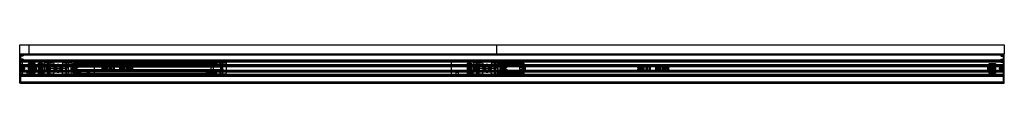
# Model space of a CAD drawing. Header units: millimetres. Extents: x 0 to 2050, y -31 to 49.
import ezdxf

# ---------------------------------------------------------------- set-up
doc = ezdxf.new("R2010")
doc.units = ezdxf.units.MM
doc.header["$LTSCALE"] = 10
doc.linetypes.add('ALLCAD_Strich', pattern=[0.2, 0.15, -0.05])
doc.layers.add('BESCH_KONT_sich_schn_grun_2d', color=10, linetype='Continuous')

msp = doc.modelspace()

# ---------------------------------------------------------------- linework, layer by layer
at = {"layer": 'BESCH_KONT_sich_schn_grun_2d', "linetype": 'ALLCAD_Strich'}
for p, q in [((0, 30), (0, 49)), ((0, 49), (2050, 49)), ((20, 30), (20, 49)), ((993, 49), (993, 30)), ((2050, 49), (2050, 30)), ((0, -31), (0, 30)), ((0, 30), (2050, 30)), ((2, 30), (2, -31)), ((2, -15.5), (2, 30)), ((7, 27.5), (2, 27.5)), ((2, 27.5), (2, 27.5)), ((2, 27.5), (2, 27.5)), ((2, 27.5), (2, 27.5)), ((2, 27.5), (2, 27.5)), ((2, 27.5), (2, 27.5)), ((2, 27.5), (2, 27.5)), ((2, 27.5), (2, 27.5)), ((2, 27.5), (2, 27.5)), ((2, 27.5), (2, 27.5)), ((2048, 27.5), (2, 27.5)), ((2, 27.5), (2, 27.5)), ((2, 27.5), (2, 27.5)), ((2, 27.5), (2, 27.5)), ((2, 27.5), (2, 27.5)), ((2, 27.5), (2, 27.5)), ((2, 27.5), (2, 27.5)), ((2, 27.5), (2, 27.5)), ((2, 27.5), (2, 27.5)), ((2, 27.5), (2, 27.5)), ((2, 27.5), (2, 27.5)), ((2, 27.5), (2, 27.5)), ((2, 27.5), (2, 27.5)), ((2, 27.5), (2, 27.5)), ((2, 27.5), (2, 27.5)), ((2, 27.5), (2, 27.5)), ((2, 27.5), (2, 27.5)), ((2, 27.5), (2, 27.5)), ((2, 27.5), (2, 27.5)), ((2, 27.5), (2, 27.5)), ((2, 27.5), (2, 27.5)), ((2, 27.5), (2, 27.5)), ((2, 27.5), (2, 27.5)), ((2, 27.5), (2, 27.5)), ((7, 25.5), (2, 25.5)), ((7, 27.5), (7, 25.5)), ((7, 25.5), (7, 25.5)), ((7, 25.5), (7, 25.5)), ((7, 25.5), (7, 25.5)), ((7, 25.5), (7, 25.5)), ((7, 25.5), (7, 25.5)), ((7, 25.5), (7, 25.5)), ((7, 25.5), (7, 25.5)), ((7, 25.5), (7, 25.5)), ((7, 25.5), (7, 25.5)), ((7, 25.5), (7, 25.5)), ((7, 25.5), (7, 25.5)), ((7, 25.5), (7, 25.5)), ((7, 25.5), (7, 25.5)), ((7, 25.5), (7, 25.5)), ((7, 25.5), (7, 25.5)), ((7, 25.5), (7, 25.5)), ((7, 25.5), (7, 25.5)), ((7, 25.5), (7, 25.5)), ((7, 25.5), (7, 25.5)), ((7, 25.5), (7, 25.5)), ((7, 25.5), (7, 25.5)), ((7, 25.5), (7, 25.5)), ((7, 25.5), (7, 25.5)), ((2043, 27.5), (2048, 27.5)), ((2043, 27.5), (2043, 25.5)), ((2043, 25.5), (2043, 25.5)), ((2043, 25.5), (2043, 25.5)), ((2043, 25.5), (2043, 25.5)), ((2043, 25.5), (2043, 25.5)), ((2043, 25.5), (2043, 25.5)), ((2043, 25.5), (2043, 25.5)), ((2043, 25.5), (2043, 25.5)), ((2043, 25.5), (2043, 25.5)), ((2043, 25.5), (2043, 25.5)), ((2043, 25.5), (2043, 25.5)), ((2043, 25.5), (2043, 25.5)), ((2043, 25.5), (2043, 25.5)), ((2043, 25.5), (2043, 25.5)), ((2043, 25.5), (2043, 25.5)), ((2043, 25.5), (2043, 25.5)), ((2043, 25.5), (2043, 25.5)), ((2043, 25.5), (2043, 25.5)), ((2043, 25.5), (2043, 25.5)), ((2043, 25.5), (2043, 25.5)), ((2043, 25.5), (2043, 25.5)), ((2043, 25.5), (2043, 25.5)), ((2043, 25.5), (2043, 25.5)), ((2043, 25.5), (2043, 25.5)), ((2043, 25.5), (2048, 25.5)), ((2048, 30), (2048, -31)), ((2048, -15.5), (2048, 30)), ((2050, -31), (2050, 30)), ((0, 5), (1053, 5)), ((7, 19), (2, 19)), ((7, 17), (2, 17)), ((2048, 17), (2, 17)), ((7, 14.5), (2, 14.5)), ((2048, 14.5), (2, 14.5)), ((2048, 12.9), (2, 12.9)), ((7, 12.5), (2, 12.5)), ((2048, 7.5), (2, 7.5)), ((2, 6), (172, 6)), ((2048, 5.5), (2, 5.5)), ((2, 4.5), (2048, 4.5)), ((2, 4), (2048, 4)), ((30.9, 5.7), (3, 5.7)), ((5, 13.5), (155, 13.5)), ((5, 13.5), (5, -13.5)), ((5, 5), (155, 5)), ((7, 19), (7, 17)), ((7, 14.5), (7, 12.5)), ((18, 5.5), (18, 10)), ((18, 10), (18.4, 10)), ((18.4, 10), (20.6, 8)), ((20.6, 8), (18.4, 10)), ((32, 10), (18.4, 10)), ((29.5, 8), (20.6, 8)), ((20.6, 8), (20.6, 5.5)), ((20.6, 8), (29.5, 8)), ((22.3, 5.5), (22.3, 10)), ((23.3, 5.5), (23.3, 10)), ((24.8, 5.5), (24.8, 10)), ((25.3, 5.5), (25.3, 10)), ((29.5, 4.3), (26, 4.3)), ((26, 4.3), (26, -4.2)), ((27.5, -4.2), (27.5, 4.3)), ((29, 5.5), (29, 10)), ((29.5, 8), (29.5, 10)), ((29.5, 8), (29.5, 3)), ((29.5, 3), (32, 3)), ((29.5, 3), (29.5, -3)), ((29.5, 1.8), (32, 1.8)), ((31, 3), (31, -3)), ((32, 3), (31, 3)), ((32, 4.8), (31.9, 4.8)), ((34, 6.3), (32, 10)), ((32, 4.8), (32, 5.9)), ((32, 5.9), (34, 5.9)), ((34, 5.7), (32, 5.7)), ((34, 5.4), (32, 5.4)), ((32, 4.8), (34, 4.8)), ((32, -4.8), (32, 4.8)), ((32, 2.9), (34, 2.9)), ((34, 2.2), (32, 2.2)), ((32, 0), (32, 0)), ((32, 0), (32, 0)), ((32, 0), (32, 0)), ((32, 0), (32, 0)), ((32, 0), (32, 0)), ((32, 0), (32, 0)), ((32, 0), (32, 0)), ((32, 0), (32, 0)), ((32, 0), (32, 0)), ((32, 0), (32, 0)), ((34, 5.9), (34, 6.3)), ((34, 5.7), (34, 4.8)), ((34, 4.8), (34, -4.8)), ((39.5, 10.5), (47.3, 10.5)), ((39.5, 10.5), (39.5, 10.5)), ((39.5, -10.5), (39.5, 10.5)), ((39.5, 10.5), (39.5, 10.5)), ((39.5, -10.5), (39.5, 10.5)), ((40.2, -10.5), (40.2, 10.5)), ((40.8, -10.5), (40.8, 10.5)), ((42.4, -10.5), (42.4, 10.5)), ((44.4, -10.5), (44.4, 10.5)), ((46, 10.5), (46, 10.5)), ((46, 10.5), (46, 10.5)), ((46, 10.5), (46, 10.5)), ((46, 10.5), (46, 10.5)), ((46, 10.5), (46, 10.5)), ((46, 10.5), (46, 10.5)), ((46, 10.5), (46, 10.5)), ((46, 10.5), (46, 10.5)), ((46, 10.5), (46, 10.5)), ((46, -10.5), (46, 10.5)), ((46, 10.5), (46, 10.5)), ((46, 10.5), (46, 10.5)), ((46, 10.5), (46, 10.5)), ((46, 10.5), (46, 10.5)), ((46, 10.5), (46, 10.5)), ((46, 10.5), (46, 10.5)), ((46, 10.5), (46, 10.5)), ((46, 10.5), (46, 10.5)), ((46, 10.5), (46, 10.5)), ((46, 10.5), (46, 10.5)), ((46, 10.5), (46, 10.5)), ((46, 10.5), (46, 10.5)), ((46, 10.5), (46, 10.5)), ((46, 10.5), (46, 10.5)), ((46, 10.5), (46, 10.5)), ((46, 10.5), (46, 10.5)), ((46, 10.5), (46, 10.5)), ((46, 10.5), (46, 10.5)), ((46, 10.5), (46, 10.5)), ((46, 10.5), (46, 10.5)), ((46, 10.5), (46, 10.5)), ((46, 10.5), (46, 10.5)), ((46, 10.5), (46, 10.5)), ((46, 10.5), (46, 10.5)), ((46, 10.5), (46, 10.5)), ((46, 10.5), (46, 10.5)), ((46, 10.5), (46, 10.5)), ((46, 10.5), (46, 10.5)), ((46, 10.5), (46, 10.5)), ((47, 3.7), (47.3, 3.7)), ((47.3, 10.5), (47.3, 4.5)), ((47.3, 4.5), (47.3, -4.5)), ((47.3, -3.8), (47.3, 3.7)), ((49.2, -4.5), (49.2, 4.5)), ((51.4, 11.7), (49.8, 5.7)), ((72.2, 5.7), (49.8, 5.7)), ((51.4, 11.7), (61, 11.7)), ((52.6, -4.5), (52.6, 4.5)), ((55.6, -4.5), (55.6, 4.5)), ((56, 12), (66, 12)), ((56, 12), (56, 11.7)), ((56.1, -4.5), (56.1, 4.5)), ((57, 5.5), (57, 4.5)), ((58.3, -4.5), (58.3, 4.5)), ((58.5, 5.7), (58.5, 11.7)), ((58.5, 5.5), (58.5, 4.5)), ((58.5, -4.5), (58.5, 4.5)), ((62.5, 0), (58.5, 0)), ((59, 12), (59, -12)), ((61, 11.7), (70.6, 11.7)), ((62.5, -13.5), (62.5, 0)), ((62.5, 0), (97.5, 0)), ((63, 12), (63, -12)), ((63.5, 5.7), (63.5, 11.7)), ((63.5, 5.5), (63.5, 4.5)), ((63.5, -4.5), (63.5, 4.5)), ((64, -4.5), (64, 4.5)), ((65, 5.5), (65, 4.5)), ((66, 12), (66, 11.7)), ((70.6, 11.7), (72.2, 5.7)), ((76.5, 6.1), (73, 0)), ((73, 0), (76.5, -6.1)), ((83.5, 6.1), (76.5, 6.1)), ((83.5, 6.1), (83.5, 6.1)), ((83.5, 6.1), (83.5, 6.1)), ((83.5, 6.1), (83.5, 6.1)), ((83.5, 6.1), (83.5, 6.1)), ((83.5, 6.1), (83.5, 6.1)), ((83.5, 6.1), (83.5, 6.1)), ((83.5, 6.1), (83.5, 6.1)), ((83.5, 6.1), (83.5, 6.1)), ((83.5, 6.1), (83.5, 6.1)), ((83.5, 6.1), (83.5, 6.1)), ((83.5, 6.1), (83.5, 6.1)), ((83.5, 6.1), (83.5, 6.1)), ((83.5, 6.1), (83.5, 6.1)), ((83.5, 6.1), (83.5, 6.1)), ((83.5, 6.1), (83.5, 6.1)), ((83.5, 6.1), (83.5, 6.1)), ((83.5, 6.1), (83.5, 6.1)), ((83.5, 6.1), (83.5, 6.1)), ((83.5, 6.1), (83.5, 6.1)), ((83.5, 6.1), (83.5, 6.1)), ((83.5, 6.1), (83.5, 6.1)), ((83.5, 6.1), (83.5, 6.1)), ((83.5, 6.1), (83.5, 6.1)), ((83.5, 6.1), (83.5, 6.1)), ((83.5, 6.1), (83.5, 6.1)), ((83.5, 6.1), (83.5, 6.1)), ((83.5, 6.1), (83.5, 6.1)), ((83.5, 6.1), (83.5, 6.1)), ((83.5, 6.1), (83.5, 6.1)), ((83.5, 6.1), (83.5, 6.1)), ((83.5, 6.1), (83.5, 6.1)), ((87, 0), (83.5, 6.1)), ((83.5, -6.1), (87, 0)), ((89.4, 11.7), (87.8, 5.7)), ((110.2, 5.7), (87.8, 5.7)), ((89.4, 11.7), (99, 11.7)), ((94, 12), (104, 12)), ((94, 12), (94, 11.7)), ((95, 4.5), (95, 5.5)), ((95.8, -4.5), (95.8, 4.5)), ((96.5, 5.7), (96.5, 11.7)), ((96.5, 4.5), (96.5, 5.5)), ((96.5, -4.5), (96.5, 4.5)), ((97, 12), (97, -12)), ((97.5, -13.5), (97.5, 0)), ((101.5, 0), (97.5, 0)), ((99, 11.7), (108.6, 11.7)), ((101, 12), (101, -12)), ((101.5, 5.7), (101.5, 11.7)), ((101.5, 4.5), (101.5, 5.5)), ((101.5, -4.5), (101.5, 4.5)), ((101.6, -4.5), (101.6, 4.5)), ((103, 4.5), (103, 5.5)), ((104, 12), (104, 11.7)), ((107.5, -4.5), (107.5, 4.5)), ((108.6, 11.7), (110.2, 5.7)), ((110.5, 2), (120, 2)), ((110.9, 2), (110.9, 4.5)), ((112, 10.5), (116.6, 10.5)), ((112, 10.5), (112, 4.5)), ((112, 7.6), (409, 7.6)), ((112, 5.4), (410.1, 5.4)), ((112, 4.5), (112, -4.5)), ((112, 3.3), (420.5, 3.3)), ((114, -10.5), (114, 10.5)), ((114, 10.5), (114, 4.5)), ((116.6, 10.5), (117.6, 10.5)), ((116.6, 10.5), (116.6, 4.5)), ((117.5, 2), (117.5, 4.5)), ((117.6, 10.5), (121.8, 10.5)), ((117.6, 4.5), (117.6, 10.5)), ((118, -10.5), (118, 10.5)), ((118, 10.5), (118, 4.5)), ((118.5, 11.5), (121.5, 11.5)), ((118.5, 11.5), (118.5, 4.5)), ((120, 4.5), (120, 2)), ((121.5, 2), (120, 2)), ((121.5, 11.5), (121.5, 4.5)), ((121.5, 4.5), (121.5, 2)), ((121.8, 10.5), (121.8, 4.5)), ((121.8, 10.5), (126.9, 10.5)), ((122.5, 4.5), (122.5, 10.5)), ((126.9, 10.5), (389.1, 10.5)), ((126.9, 10.5), (126.9, 4.5)), ((155, 13.5), (155, -13.5)), ((170, 4), (170, 2.1)), ((170.6, 1.6), (173.1, 2.2)), ((234, 6), (172, 6)), ((173.5, 1.9), (173.5, -1.9)), ((174, -2), (174, 2)), ((180, -4.5), (180, 4.5)), ((181, -4.5), (181, 4.5)), ((182.2, -4.5), (182.2, 4.5)), ((183.2, -4.5), (183.2, 4.5)), ((183.8, -4.5), (183.8, 4.5)), ((183.8, -4.5), (183.8, 4.5)), ((184.4, -4.5), (184.4, 4.5)), ((188, -4.5), (188, 4.5)), ((188, 0), (188, 4.5)), ((188, 4.5), (188, -4.5)), ((188, 0), (188, 0)), ((188, 0), (188, 0)), ((188, 0), (188, 0)), ((188, 0), (188, 0)), ((188, 0), (188, 0)), ((188, 0), (188, 0)), ((188, 0), (188, 0)), ((188, 0), (188, 0)), ((188, 0), (188, 0)), ((188, 0), (188, 0)), ((188, 0), (188, 0)), ((188, 0), (188, 0)), ((188, 0), (188, 0)), ((188, 0), (188, 0)), ((188, 0), (188, 0)), ((188, 0), (188, 0)), ((188, 0), (188, 0)), ((188, 0), (188, 0)), ((189, -4.5), (189, 4.5)), ((191.6, -4.5), (191.6, 4.5)), ((192.3, -4.5), (192.3, 4.5)), ((195.7, -4.5), (195.7, 4.5)), ((196.6, 4.5), (196.6, -4.5)), ((196.8, -4.5), (196.8, 4.5)), ((196.8, -4.5), (196.8, 4.5)), ((197.3, -4.5), (197.3, 4.5)), ((208.7, -4.5), (208.7, 4.5)), ((209.2, -4.5), (209.2, 4.5)), ((209.2, -4.5), (209.2, 4.5)), ((209.4, -4.5), (209.4, 4.5)), ((210.3, 4.5), (210.3, -4.5)), ((213.7, -4.5), (213.7, 4.5)), ((214.4, -4.5), (214.4, 4.5)), ((217, -4.5), (217, 4.5)), ((218, -4.5), (218, 4.5)), ((218, -4.5), (218, 4.5)), ((218, -4.5), (218, 4.5)), ((221.6, -4.5), (221.6, 4.5)), ((222.2, 4.5), (222.2, -4.5)), ((222.2, -4.5), (222.2, 4.5)), ((222.8, -4.5), (222.8, 4.5)), ((223.8, -4.5), (223.8, 4.5)), ((225, -4.5), (225, 4.5)), ((226, -4.5), (226, 4.5)), ((232, -2), (232, 2)), ((232.5, -1.9), (232.5, 1.9)), ((232.9, 2.2), (235.4, 1.6)), ((234, 6), (1288, 6)), ((236, 2.1), (236, 4)), ((389.1, 10.5), (403, 10.5)), ((389.1, 4.5), (389.1, 10.5)), ((398, 4.5), (398, -4.5)), ((403, 10.5), (406.5, 10.5)), ((403, 10.5), (403, -10.5)), ((406.5, 10.5), (409, 10.5)), ((406.5, 4), (406.5, 10.5)), ((410.4, 11.7), (408.8, 5.7)), ((431.2, 5.7), (408.8, 5.7)), ((409, 10.5), (409, 7.6)), ((410.4, 11.7), (420, 11.7)), ((415, 12), (425, 12)), ((415, 12), (415, 11.7)), ((416, 4), (416, 5.5)), ((417.5, 5.7), (417.5, 11.7)), ((417.5, 4), (417.5, 5.5)), ((418, 12), (418, -12)), ((418, 4), (418, -4)), ((420, 11.7), (429.6, 11.7)), ((420.5, -4), (420.5, 4)), ((422, 12), (422, -12)), ((422, 4), (422, -4)), ((422.5, 5.7), (422.5, 11.7)), ((422.5, 4), (422.5, 5.5)), ((424, 4), (424, 5.5)), ((425, 12), (425, 11.7)), ((429.6, 11.7), (431.2, 5.7)), ((429.6, 4), (429.6, -4)), ((898, 13.5), (1048, 13.5)), ((898, 13.5), (898, -13.5)), ((898, 5), (1048, 5)), ((932.5, 10.5), (940.3, 10.5)), ((932.5, 10.5), (932.5, 10.5)), ((932.5, -10.5), (932.5, 10.5)), ((932.5, 10.5), (932.5, 10.5)), ((932.5, -10.5), (932.5, 10.5)), ((933.2, -10.5), (933.2, 10.5)), ((933.8, -10.5), (933.8, 10.5)), ((935.4, -10.5), (935.4, 10.5)), ((937.4, -10.5), (937.4, 10.5)), ((939, -10.5), (939, 10.5)), ((940, 3.7), (940.3, 3.7)), ((940.3, 10.5), (940.3, 4.5)), ((940.3, 4.5), (940.3, -4.5)), ((940.3, -3.8), (940.3, 3.7)), ((942.2, -4.5), (942.2, 4.5)), ((944.4, 11.7), (942.8, 5.7)), ((965.2, 5.7), (942.8, 5.7)), ((944.4, 11.7), (954, 11.7)), ((945.6, -4.5), (945.6, 4.5)), ((948.6, -4.5), (948.6, 4.5)), ((949, 12), (959, 12)), ((949, 12), (949, 11.7)), ((949.1, -4.5), (949.1, 4.5)), ((950, 5.5), (950, 4.5)), ((951.3, -4.5), (951.3, 4.5)), ((951.5, 5.7), (951.5, 11.7)), ((951.5, 5.5), (951.5, 4.5)), ((951.5, -4.5), (951.5, 4.5)), ((955.5, 0), (951.5, 0)), ((952, 12), (952, -12)), ((954, 11.7), (963.6, 11.7)), ((955.5, -13.5), (955.5, 0)), ((955.5, 0), (990.5, 0)), ((956, 12), (956, -12)), ((956.5, 5.7), (956.5, 11.7)), ((956.5, 5.5), (956.5, 4.5)), ((956.5, -4.5), (956.5, 4.5)), ((957, -4.5), (957, 4.5)), ((958, 5.5), (958, 4.5)), ((959, 12), (959, 11.7)), ((963.6, 11.7), (965.2, 5.7)), ((969.5, 6.1), (966, 0)), ((976.5, 6.1), (969.5, 6.1)), ((976.5, 6.1), (976.5, 6.1)), ((976.5, 6.1), (976.5, 6.1)), ((976.5, 6.1), (976.5, 6.1)), ((976.5, 6.1), (976.5, 6.1)), ((976.5, 6.1), (976.5, 6.1)), ((976.5, 6.1), (976.5, 6.1)), ((976.5, 6.1), (976.5, 6.1)), ((976.5, 6.1), (976.5, 6.1)), ((976.5, 6.1), (976.5, 6.1)), ((976.5, 6.1), (976.5, 6.1)), ((976.5, 6.1), (976.5, 6.1)), ((976.5, 6.1), (976.5, 6.1)), ((976.5, 6.1), (976.5, 6.1)), ((976.5, 6.1), (976.5, 6.1)), ((976.5, 6.1), (976.5, 6.1)), ((976.5, 6.1), (976.5, 6.1)), ((976.5, 6.1), (976.5, 6.1)), ((976.5, 6.1), (976.5, 6.1)), ((976.5, 6.1), (976.5, 6.1)), ((976.5, 6.1), (976.5, 6.1)), ((976.5, 6.1), (976.5, 6.1)), ((976.5, 6.1), (976.5, 6.1)), ((976.5, 6.1), (976.5, 6.1)), ((976.5, 6.1), (976.5, 6.1)), ((976.5, 6.1), (976.5, 6.1)), ((976.5, 6.1), (976.5, 6.1)), ((976.5, 6.1), (976.5, 6.1)), ((976.5, 6.1), (976.5, 6.1)), ((976.5, 6.1), (976.5, 6.1)), ((976.5, 6.1), (976.5, 6.1)), ((976.5, 6.1), (976.5, 6.1)), ((980, 0), (976.5, 6.1)), ((982.4, 11.7), (980.8, 5.7)), ((1003.2, 5.7), (980.8, 5.7)), ((982.4, 11.7), (992, 11.7)), ((987, 12), (997, 12)), ((987, 12), (987, 11.7)), ((988, 4.5), (988, 5.5)), ((988.8, -4.5), (988.8, 4.5)), ((989.5, 5.7), (989.5, 11.7)), ((989.5, 4.5), (989.5, 5.5)), ((989.5, -4.5), (989.5, 4.5)), ((990, 12), (990, -12)), ((990.5, -13.5), (990.5, 0)), ((994.5, 0), (990.5, 0)), ((992, 11.7), (1001.6, 11.7)), ((994, 12), (994, -12)), ((994.5, 5.7), (994.5, 11.7)), ((994.5, 4.5), (994.5, 5.5)), ((994.5, -4.5), (994.5, 4.5)), ((994.6, -4.5), (994.6, 4.5)), ((1011.5, 11.5), (996, 11.5)), ((996, 9.5), (996, 11.5)), ((1050, 9.5), (996, 9.5)), ((996, 5.5), (996, 9.5)), ((996, 4.5), (996, 5.5)), ((996, -4.5), (996, 4.5)), ((997, 12), (997, 11.7)), ((1000.5, -4.5), (1000.5, 4.5)), ((1001.6, 11.7), (1003.2, 5.7)), ((1003.5, 2), (1013, 2)), ((1003.9, 2), (1003.9, 4.5)), ((1007, 4.5), (1007, 2)), ((1010.5, 2), (1010.5, 4.5)), ((1011, 4.5), (1011, 2)), ((1011.5, 11.5), (1014.5, 11.5)), ((1011.5, 11.5), (1011.5, 4.5)), ((1013, 4.5), (1013, 2)), ((1014.5, 2), (1013, 2)), ((1050, 11.5), (1014.5, 11.5)), ((1014.5, 11.5), (1014.5, 4.5)), ((1014.5, 4.5), (1014.5, 2)), ((1048, 13.5), (1048, -13.5)), ((1050, 9.5), (1050, 11.5)), ((1050, -9.5), (1050, 9.5)), ((1053, -5), (1053, 5)), ((1286, 4), (1286, 2.1)), ((1286.6, 1.6), (1289.1, 2.2)), ((1350, 6), (1288, 6)), ((1289.5, 1.9), (1289.5, -1.9)), ((1290, -2), (1290, 2)), ((1296, -4.5), (1296, 4.5)), ((1297, -4.5), (1297, 4.5)), ((1298.2, -4.5), (1298.2, 4.5)), ((1299.2, -4.5), (1299.2, 4.5)), ((1299.8, -4.5), (1299.8, 4.5)), ((1299.8, -4.5), (1299.8, 4.5)), ((1300.4, -4.5), (1300.4, 4.5)), ((1304, -4.5), (1304, 4.5)), ((1304, 0), (1304, 4.5)), ((1304, 4.5), (1304, -4.5)), ((1304, 0), (1304, 0)), ((1304, 0), (1304, 0)), ((1304, 0), (1304, 0)), ((1304, 0), (1304, 0)), ((1304, 0), (1304, 0)), ((1304, 0), (1304, 0)), ((1304, 0), (1304, 0)), ((1304, 0), (1304, 0)), ((1304, 0), (1304, 0)), ((1304, 0), (1304, 0)), ((1304, 0), (1304, 0)), ((1304, 0), (1304, 0)), ((1304, 0), (1304, 0)), ((1304, 0), (1304, 0)), ((1304, 0), (1304, 0)), ((1304, 0), (1304, 0)), ((1304, 0), (1304, 0)), ((1304, 0), (1304, 0)), ((1305, -4.5), (1305, 4.5)), ((1307.6, -4.5), (1307.6, 4.5)), ((1308.3, -4.5), (1308.3, 4.5)), ((1311.7, -4.5), (1311.7, 4.5)), ((1312.6, 4.5), (1312.6, -4.5)), ((1312.8, -4.5), (1312.8, 4.5)), ((1312.8, -4.5), (1312.8, 4.5)), ((1313.3, -4.5), (1313.3, 4.5)), ((1324.7, -4.5), (1324.7, 4.5)), ((1325.2, -4.5), (1325.2, 4.5)), ((1325.2, -4.5), (1325.2, 4.5)), ((1325.4, -4.5), (1325.4, 4.5)), ((1326.3, 4.5), (1326.3, -4.5)), ((1329.7, -4.5), (1329.7, 4.5)), ((1330.4, -4.5), (1330.4, 4.5)), ((1333, -4.5), (1333, 4.5)), ((1334, -4.5), (1334, 4.5)), ((1334, -4.5), (1334, 4.5)), ((1334, -4.5), (1334, 4.5)), ((1337.6, -4.5), (1337.6, 4.5)), ((1338.2, 4.5), (1338.2, -4.5)), ((1338.2, -4.5), (1338.2, 4.5)), ((1338.8, -4.5), (1338.8, 4.5)), ((1339.8, -4.5), (1339.8, 4.5)), ((1341, -4.5), (1341, 4.5)), ((1342, -4.5), (1342, 4.5)), ((1348, -2), (1348, 2)), ((1348.5, -1.9), (1348.5, 1.9)), ((1348.9, 2.2), (1351.4, 1.6)), ((1350, 6), (2048, 6)), ((1352, 2.1), (1352, 4)), ((2016, 6.3), (2018, 10)), ((2016, 5.9), (2016, 6.3)), ((2016, 5.9), (2018, 5.9)), ((2016, 4.8), (2016, 5.7)), ((2018, 5.7), (2016, 5.7)), ((2018, 5.4), (2016, 5.4)), ((2016, 4.8), (2018, 4.8)), ((2016, -4.8), (2016, 4.8)), ((2016, 2.9), (2018, 2.9)), ((2018, 2.2), (2016, 2.2)), ((2018, 10), (2031.6, 10)), ((2018, 5.9), (2018, 4.8)), ((2018, 4.8), (2018, -4.8)), ((2018.1, 4.8), (2018, 4.8)), ((2020.5, 3), (2018, 3)), ((2018, 3), (2019, 3)), ((2020.5, 1.8), (2018, 1.8)), ((2018, 0), (2018, 0)), ((2018, 0), (2018, 0)), ((2018, 0), (2018, 0)), ((2018, 0), (2018, 0)), ((2018, 0), (2018, 0)), ((2018, 0), (2018, 0)), ((2018, 0), (2018, 0)), ((2018, 0), (2018, 0)), ((2018, 0), (2018, 0)), ((2018, 0), (2018, 0)), ((2018, 0), (2018, 0)), ((2018, 0), (2018, 0)), ((2018, 0), (2018, 0)), ((2018, 0), (2018, 0)), ((2018, 0), (2018, 0)), ((2018, 0), (2018, 0)), ((2018, 0), (2018, 0)), ((2018, 0), (2018, 0)), ((2018, 0), (2018, 0)), ((2018, 0), (2018, 0)), ((2018, 0), (2018, 0)), ((2018, 0), (2018, 0)), ((2019, -3), (2019, 3)), ((2047, 5.7), (2019.1, 5.7)), ((2020.5, 10), (2020.5, 8)), ((2020.5, 3), (2020.5, 8)), ((2020.5, 8), (2029.4, 8)), ((2029.4, 8), (2020.5, 8)), ((2024, 4.3), (2020.5, 4.3)), ((2020.5, -3), (2020.5, 3)), ((2021, 10), (2021, 5.5)), ((2022.5, 4.3), (2022.5, -4.2)), ((2024, -4.2), (2024, 4.3)), ((2024.7, 10), (2024.7, 5.5)), ((2025.2, 10), (2025.2, 5.5)), ((2026.7, 10), (2026.7, 5.5)), ((2027.7, 10), (2027.7, 5.5)), ((2029.4, 8), (2031.6, 10)), ((2031.6, 10), (2029.4, 8)), ((2029.4, 5.5), (2029.4, 8)), ((2031.6, 10), (2032, 10)), ((2032, 10), (2032, 5.5)), ((2043, 19), (2048, 19)), ((2043, 19), (2043, 17)), ((2043, 17), (2048, 17)), ((2043, 14.5), (2048, 14.5)), ((2043, 14.5), (2043, 12.5)), ((2043, 12.5), (2048, 12.5)), ((0, -5), (1053, -5)), ((2, -4), (2048, -4)), ((2048, -4.5), (2, -4.5)), ((2, -5.5), (2048, -5.5)), ((2, -6), (172, -6)), ((2, -7.5), (2048, -7.5)), ((7, -12.5), (2, -12.5)), ((2048, -12.9), (2, -12.9)), ((7, -14.5), (2, -14.5)), ((2048, -14.5), (2, -14.5)), ((2, -15.5), (2048, -15.5)), ((2, -31), (2, -15.5)), ((2048, -15.5), (2, -15.5)), ((2, -16.5), (2048, -16.5)), ((2048, -16.5), (2, -16.5)), ((2048, -17), (2, -17)), ((3, -5.8), (30.9, -5.8)), ((5, -5), (155, -5)), ((5, -13.5), (155, -13.5)), ((7, -12.5), (7, -14.5)), ((15, -7.7), (20, -7.7)), ((15, -7.7), (15, -13.5)), ((18, -10), (18, -5.5)), ((18.4, -10), (18, -10)), ((20.6, -8), (18.4, -10)), ((18.4, -10), (20.6, -8)), ((32, -10), (18.4, -10)), ((20, -7.7), (20, -13.5)), ((20.6, -5.5), (20.6, -8)), ((29.5, -8), (20.6, -8)), ((20.6, -8), (29.5, -8)), ((22.3, -10), (22.3, -5.5)), ((23.3, -10), (23.3, -5.5)), ((24.8, -10), (24.8, -5.5)), ((25.3, -10), (25.3, -5.5)), ((26, -4.2), (29.5, -4.2)), ((29, -10), (29, -5.5)), ((29.5, -1.7), (32, -1.7)), ((29.5, -3), (32, -3)), ((29.5, -3), (29.5, -8)), ((29.5, -10), (29.5, -8)), ((32, -3), (31, -3)), ((31.9, -4.8), (32, -4.8)), ((32, 0), (32, 0)), ((32, 0), (32, 0)), ((32, 0), (32, 0)), ((32, 0), (32, 0)), ((32, 0), (32, 0)), ((32, 0), (32, 0)), ((32, 0), (32, 0)), ((32, 0), (32, 0)), ((32, 0), (32, 0)), ((32, 0), (32, 0)), ((32, 0), (32, 0)), ((32, 0), (32, 0)), ((32, 0), (32, 0)), ((32, 0), (32, 0)), ((32, 0), (32, 0)), ((32, 0), (32, 0)), ((32, 0), (32, 0)), ((32, 0), (32, 0)), ((32, 0), (32, 0)), ((32, 0), (32, 0)), ((32, 0), (32, 0)), ((32, -2.2), (34, -2.2)), ((34, -2.9), (32, -2.9)), ((32, -5.8), (32, -4.8)), ((34, -4.8), (32, -4.8)), ((32, -5.4), (34, -5.4)), ((32, -5.8), (34, -5.8)), ((34, -5.8), (32, -5.8)), ((34, -6.4), (32, -10)), ((34, -4.8), (34, -5.8)), ((34, -5.8), (34, -6.4)), ((47.3, -10.5), (39.5, -10.5)), ((39.5, -10.5), (39.5, -10.5)), ((39.5, -10.5), (39.5, -10.5)), ((43, -7.7), (48, -7.7)), ((43, -7.7), (43, -13.5)), ((47.3, -3.8), (47, -3.8)), ((47.3, -4.5), (47.3, -10.5)), ((48, -7.7), (48, -13.5)), ((72.2, -5.8), (49.8, -5.8)), ((51.4, -11.8), (49.8, -5.8)), ((51.4, -11.8), (61, -11.8)), ((56, -11.8), (56, -12)), ((56, -12), (66, -12)), ((57, -4.5), (57, -5.5)), ((58.5, -4.5), (58.5, -5.5)), ((58.5, -5.8), (58.5, -5.5)), ((58.5, -11.8), (58.5, -5.8)), ((58.5, -13.5), (58.5, -11.8)), ((61, -11.8), (70.6, -11.8)), ((63.5, -4.5), (63.5, -5.5)), ((63.5, -11.8), (63.5, -5.8)), ((65, -4.5), (65, -5.5)), ((66, -11.8), (66, -12)), ((70.6, -11.8), (72.2, -5.8)), ((76.5, -6.1), (83.5, -6.1)), ((110.2, -5.8), (87.8, -5.8)), ((89.4, -11.8), (87.8, -5.8)), ((89.4, -11.8), (99, -11.8)), ((94, -11.8), (94, -12)), ((94, -12), (104, -12)), ((95, -5.5), (95, -4.5)), ((96.5, -5.5), (96.5, -4.5)), ((96.5, -11.8), (96.5, -5.8)), ((99, -11.8), (108.6, -11.8)), ((101.5, -5.5), (101.5, -4.5)), ((101.5, -5.8), (101.5, -5.5)), ((101.5, -11.8), (101.5, -5.8)), ((101.5, -13.5), (101.5, -11.8)), ((103, -5.5), (103, -4.5)), ((104, -11.8), (104, -12)), ((108.6, -11.8), (110.2, -5.8)), ((120, -2), (110.5, -2)), ((110.9, -4.5), (110.9, -2)), ((420.5, -3.3), (112, -3.3)), ((112, -4.5), (112, -10.5)), ((112, -5.4), (410.1, -5.4)), ((112, -7.6), (409, -7.6)), ((112, -7.7), (117, -7.7)), ((116.6, -10.5), (112, -10.5)), ((112, -10.5), (112, -13.5)), ((114, -4.5), (114, -10.5)), ((116.6, -4.5), (116.6, -10.5)), ((117.6, -10.5), (116.6, -10.5)), ((117, -7.7), (117, -13.5)), ((117.5, -4.5), (117.5, -2)), ((117.6, -10.5), (117.6, -4.5)), ((121.8, -10.5), (117.6, -10.5)), ((118, -4.5), (118, -10.5)), ((118.5, -4.5), (118.5, -11.5)), ((118.5, -11.5), (121.5, -11.5)), ((120, -2), (121.5, -2)), ((120, -2), (120, -4.5)), ((121.5, -2), (121.5, -4.5)), ((121.5, -4.5), (121.5, -11.5)), ((121.8, -4.5), (121.8, -10.5)), ((126.9, -10.5), (121.8, -10.5)), ((122.5, -10.5), (122.5, -4.5)), ((126.9, -4.5), (126.9, -10.5)), ((126.9, -10.5), (389.1, -10.5)), ((140, -7.7), (145, -7.7)), ((140, -7.7), (140, -13.5)), ((145, -7.7), (145, -13.5)), ((170, -2.1), (170, -4)), ((173.1, -2.2), (170.6, -1.6)), ((172, -6), (234, -6)), ((188, 0), (188, 0)), ((188, 0), (188, 0)), ((188, 0), (188, 0)), ((188, 0), (188, 0)), ((188, 0), (188, 0)), ((188, -4.5), (188, 0)), ((188, 0), (188, 0)), ((188, 0), (188, 0)), ((188, 0), (188, 0)), ((188, 0), (188, 0)), ((188, 0), (188, 0)), ((188, 0), (188, 0)), ((188, 0), (188, 0)), ((188, 0), (188, 0)), ((188, 0), (188, 0)), ((188, 0), (188, 0)), ((188, 0), (188, 0)), ((188, 0), (188, 0)), ((235.4, -1.6), (232.9, -2.2)), ((234, -6), (1288, -6)), ((236, -4), (236, -2.1)), ((389.1, -10.5), (389.1, -4.5)), ((403, -10.5), (389.1, -10.5)), ((406.5, -10.5), (403, -10.5)), ((406.5, -10.5), (406.5, -4)), ((409, -10.5), (406.5, -10.5)), ((431.2, -5.8), (408.8, -5.8)), ((410.4, -11.8), (408.8, -5.8)), ((409, -7.6), (409, -10.5)), ((410.4, -11.8), (420, -11.8)), ((415, -11.8), (415, -12)), ((415, -12), (425, -12)), ((416, -5.5), (416, -4)), ((417.5, -5.5), (417.5, -4)), ((417.5, -11.8), (417.5, -5.8)), ((420, -11.8), (429.6, -11.8)), ((422.5, -5.5), (422.5, -4)), ((422.5, -11.8), (422.5, -5.8)), ((424, -5.5), (424, -4)), ((425, -11.8), (425, -12)), ((429.6, -11.8), (431.2, -5.8)), ((898, -5), (1048, -5)), ((898, -13.5), (1048, -13.5)), ((908, -7.7), (913, -7.7)), ((908, -7.7), (908, -13.5)), ((913, -7.7), (913, -13.5)), ((940.3, -10.5), (932.5, -10.5)), ((932.5, -10.5), (932.5, -10.5)), ((932.5, -10.5), (932.5, -10.5)), ((936, -7.7), (941, -7.7)), ((936, -7.7), (936, -13.5)), ((939, -10.5), (939, -10.5)), ((939, -10.5), (939, -10.5)), ((939, -10.5), (939, -10.5)), ((939, -10.5), (939, -10.5)), ((939, -10.5), (939, -10.5)), ((939, -10.5), (939, -10.5)), ((939, -10.5), (939, -10.5)), ((939, -10.5), (939, -10.5)), ((939, -10.5), (939, -10.5)), ((939, -10.5), (939, -10.5)), ((939, -10.5), (939, -10.5)), ((939, -10.5), (939, -10.5)), ((939, -10.5), (939, -10.5)), ((939, -10.5), (939, -10.5)), ((939, -10.5), (939, -10.5)), ((939, -10.5), (939, -10.5)), ((939, -10.5), (939, -10.5)), ((939, -10.5), (939, -10.5)), ((939, -10.5), (939, -10.5)), ((939, -10.5), (939, -10.5)), ((939, -10.5), (939, -10.5)), ((939, -10.5), (939, -10.5)), ((939, -10.5), (939, -10.5)), ((939, -10.5), (939, -10.5)), ((939, -10.5), (939, -10.5)), ((939, -10.5), (939, -10.5)), ((939, -10.5), (939, -10.5)), ((939, -10.5), (939, -10.5)), ((939, -10.5), (939, -10.5)), ((939, -10.5), (939, -10.5)), ((940.3, -3.8), (940, -3.8)), ((940.3, -4.5), (940.3, -10.5)), ((941, -7.7), (941, -13.5)), ((965.2, -5.8), (942.8, -5.8)), ((944.4, -11.8), (942.8, -5.8)), ((944.4, -11.8), (954, -11.8)), ((949, -11.8), (949, -12)), ((949, -12), (959, -12)), ((950, -4.5), (950, -5.5)), ((951.5, -4.5), (951.5, -5.5)), ((951.5, -5.8), (951.5, -5.5)), ((951.5, -11.8), (951.5, -5.8)), ((951.5, -13.5), (951.5, -11.8)), ((954, -11.8), (963.6, -11.8)), ((956.5, -4.5), (956.5, -5.5)), ((956.5, -11.8), (956.5, -5.8)), ((958, -4.5), (958, -5.5)), ((959, -11.8), (959, -12)), ((963.6, -11.8), (965.2, -5.8)), ((966, 0), (969.5, -6.1)), ((969.5, -6.1), (976.5, -6.1)), ((976.5, -6.1), (980, 0)), ((1003.2, -5.8), (980.8, -5.8)), ((982.4, -11.8), (980.8, -5.8)), ((982.4, -11.8), (992, -11.8)), ((987, -11.8), (987, -12)), ((987, -12), (997, -12)), ((988, -5.5), (988, -4.5)), ((989.5, -5.5), (989.5, -4.5)), ((989.5, -11.8), (989.5, -5.8)), ((992, -11.8), (1001.6, -11.8)), ((994.5, -5.5), (994.5, -4.5)), ((994.5, -5.8), (994.5, -5.5)), ((994.5, -11.8), (994.5, -5.8)), ((994.5, -13.5), (994.5, -11.8)), ((996, -5.5), (996, -4.5)), ((996, -9.5), (996, -5.5)), ((1050, -9.5), (996, -9.5)), ((996, -11.5), (996, -9.5)), ((1011.5, -11.5), (996, -11.5)), ((997, -11.8), (997, -12)), ((1001.6, -11.8), (1003.2, -5.8)), ((1013, -2), (1003.5, -2)), ((1003.9, -4.5), (1003.9, -2)), ((1005, -7.7), (1010, -7.7)), ((1005, -7.7), (1005, -13.5)), ((1007, -2), (1007, -4.5)), ((1010, -7.7), (1010, -13.5)), ((1010.5, -4.5), (1010.5, -2)), ((1011, -2), (1011, -4.5)), ((1011.5, -4.5), (1011.5, -11.5)), ((1011.5, -11.5), (1014.5, -11.5)), ((1013, -2), (1014.5, -2)), ((1013, -2), (1013, -4.5)), ((1014.5, -2), (1014.5, -4.5)), ((1014.5, -4.5), (1014.5, -11.5)), ((1050, -11.5), (1014.5, -11.5)), ((1033, -7.7), (1038, -7.7)), ((1033, -7.7), (1033, -13.5)), ((1038, -7.7), (1038, -13.5)), ((1050, -11.5), (1050, -9.5)), ((1286, -2.1), (1286, -4)), ((1289.1, -2.2), (1286.6, -1.6)), ((1288, -6), (1350, -6)), ((1304, 0), (1304, 0)), ((1304, 0), (1304, 0)), ((1304, 0), (1304, 0)), ((1304, 0), (1304, 0)), ((1304, 0), (1304, 0)), ((1304, -4.5), (1304, 0)), ((1304, 0), (1304, 0)), ((1304, 0), (1304, 0)), ((1304, 0), (1304, 0)), ((1304, 0), (1304, 0)), ((1304, 0), (1304, 0)), ((1304, 0), (1304, 0)), ((1304, 0), (1304, 0)), ((1304, 0), (1304, 0)), ((1304, 0), (1304, 0)), ((1304, 0), (1304, 0)), ((1304, 0), (1304, 0)), ((1304, 0), (1304, 0)), ((1351.4, -1.6), (1348.9, -2.2)), ((1350, -6), (2048, -6)), ((1352, -4), (1352, -2.1)), ((2016, -2.2), (2018, -2.2)), ((2018, -2.9), (2016, -2.9)), ((2016, -5.8), (2016, -4.8)), ((2018, -4.8), (2016, -4.8)), ((2016, -5.4), (2018, -5.4)), ((2016, -5.8), (2018, -5.8)), ((2016, -5.8), (2016, -6.4)), ((2018, -5.8), (2016, -5.8)), ((2016, -6.4), (2018, -10)), ((2018, 0), (2018, 0)), ((2018, 0), (2018, 0)), ((2018, 0), (2018, 0)), ((2018, 0), (2018, 0)), ((2018, 0), (2018, 0)), ((2018, 0), (2018, 0)), ((2018, 0), (2018, 0)), ((2018, 0), (2018, 0)), ((2018, 0), (2018, 0)), ((2020.5, -1.7), (2018, -1.7)), ((2020.5, -3), (2018, -3)), ((2018, -3), (2019, -3)), ((2018, -4.8), (2018, -5.8)), ((2018, -4.8), (2018.1, -4.8)), ((2018, -10), (2031.6, -10)), ((2019.1, -5.8), (2047, -5.8)), ((2020.5, -8), (2020.5, -3)), ((2020.5, -4.2), (2024, -4.2)), ((2020.5, -8), (2029.4, -8)), ((2029.4, -8), (2020.5, -8)), ((2020.5, -8), (2020.5, -10)), ((2021, -5.5), (2021, -10)), ((2024.7, -5.5), (2024.7, -10)), ((2025.2, -5.5), (2025.2, -10)), ((2026.7, -5.5), (2026.7, -10)), ((2027.7, -5.5), (2027.7, -10)), ((2029.4, -8), (2029.4, -5.5)), ((2031.6, -10), (2029.4, -8)), ((2029.4, -8), (2031.6, -10)), ((2032, -10), (2031.6, -10)), ((2032, -5.5), (2032, -10)), ((2043, -12.5), (2048, -12.5)), ((2043, -12.5), (2043, -14.5)), ((2043, -14.5), (2048, -14.5)), ((2048, -31), (2048, -15.5)), ((2, -31), (0, -31)), ((2, -28), (2048, -28)), ((2, -30), (2, -30)), ((2, -30), (2, -30)), ((2, -30), (2, -30)), ((2, -30), (2, -30)), ((2, -30), (2, -30)), ((2, -30), (2, -30)), ((2, -30), (2, -30)), ((2, -30), (2, -30)), ((2, -30), (2, -30)), ((2, -30), (2, -30)), ((2, -30), (2, -30)), ((2, -30), (2, -30)), ((2, -30), (2, -30)), ((2, -30), (2, -30)), ((2, -30), (2, -30)), ((2, -30), (2, -30)), ((2, -30), (2, -30)), ((2, -30), (2, -30)), ((2, -30), (2, -30)), ((2, -30), (2, -30)), ((2, -30), (2, -30)), ((2, -30), (2, -30)), ((2, -30), (2, -30)), ((2, -30), (2048, -30)), ((2, -31), (2048, -31)), ((2048, -31), (2050, -31))]:
    msp.add_line(p, q, dxfattribs=at)
for centre, radius in [((7, 0), 3), ((7, 0), 1.75), ((7, 0), 1.75), ((21, 0), 3), ((21, 0), 1.75), ((21, 0), 1.75), ((80, 0), 8.5), ((80, 0), 8), ((80, 0), 6.5), ((80, 0), 4), ((178, 0), 2), ((228, 0), 2), ((973, 0), 8.5), ((973, 0), 8), ((973, 0), 6.5), ((973, 0), 4), ((1002.5, 0), 2.5), ((1043.5, 0), 2.5), ((1294, 0), 2), ((1344, 0), 2), ((2029, 0), 3), ((2029, 0), 1.75), ((2029, 0), 1.75), ((2043, 0), 3), ((2043, 0), 1.75), ((2043, 0), 1.75)]:
    msp.add_circle(centre, radius, dxfattribs=at)
for centre, radius, start, end in [((7, 25.5), 0.00217, 360, 90), ((7, 25.5), 0.00217, 90, 180), ((7, 25.5), 0.00093, 90, 180), ((7, 25.5), 0.00093, 360, 90), ((7, 25.5), 0.00271, 180, 270), ((7, 25.5), 0.00271, 0, 90), ((7, 25.5), 0.00271, 90, 180), ((7, 25.5), 0.00271, 180, 270), ((7, 25.5), 0.00271, 270, 0), ((7, 25.5), 0.00271, 0, 90), ((7, 25.5), 0.00271, 90, 180), ((7, 25.5), 0.00116, 360, 90), ((7, 25.5), 0.00116, 90, 180), ((7, 25.5), 0.00116, 270, 0), ((7, 25.5), 0.00116, 180, 270), ((7, 25.5), 0.00271, 270, 0), ((7, 25.5), 0.00116, 360, 90), ((7, 25.5), 0.00116, 90, 180), ((7, 25.5), 0.00116, 270, 0), ((7, 25.5), 0.00116, 180, 270), ((2043, 25.5), 0.00217, 90, 180), ((2043, 25.5), 0.00217, 360, 90), ((2043, 25.5), 0.00093, 0, 90), ((2043, 25.5), 0.00093, 90, 180), ((2043, 25.5), 0.00271, 270, 0), ((2043, 25.5), 0.00271, 90, 180), ((2043, 25.5), 0.00271, 0, 90), ((2043, 25.5), 0.00271, 270, 0), ((2043, 25.5), 0.00271, 180, 270), ((2043, 25.5), 0.00271, 90, 180), ((2043, 25.5), 0.00271, 0, 90), ((2043, 25.5), 0.00116, 90, 180), ((2043, 25.5), 0.00116, 0, 90), ((2043, 25.5), 0.00116, 180, 270), ((2043, 25.5), 0.00116, 270, 0), ((2043, 25.5), 0.00271, 180, 270), ((2043, 25.5), 0.00116, 90, 180), ((2043, 25.5), 0.00116, 0, 90), ((2043, 25.5), 0.00116, 180, 270), ((2043, 25.5), 0.00116, 270, 0), ((3, 4.8), 1, 90, 180), ((30.9, 4.8), 1, 2.866, 90), ((80, 0), 6.5, 136.1869, 223.8131), ((80, 0), 6.5, 316.1869, 43.8131), ((110.5, 0), 2, 90, 270), ((172, 4), 2, 90, 180), ((170.5, 2.1), 0.5, 180, 282.0948), ((173.2, 1.9), 0.3, 0, 102.0948), ((178, 0), 4.5, 90, 180), ((228, 0), 4.5, 0, 90), ((232.8, 1.9), 0.3, 77.9052, 180), ((234, 4), 2, 0, 90), ((235.5, 2.1), 0.5, 257.9052, 0), ((973, 0), 6.5, 136.1869, 223.8131), ((973, 0), 6.5, 316.1869, 43.8131), ((1003.5, 0), 2, 90, 270), ((1288, 4), 2, 90, 180), ((1286.5, 2.1), 0.5, 180, 282.0948), ((1289.2, 1.9), 0.3, 0, 102.0948), ((1294, 0), 4.5, 90, 180), ((1344, 0), 4.5, 0, 90), ((1348.8, 1.9), 0.3, 77.9052, 180), ((1350, 4), 2, 0, 90), ((1351.5, 2.1), 0.5, 257.9052, 0), ((2019.1, 4.8), 1, 90, 177.134), ((2047, 4.8), 1, 0, 90), ((3, -4.8), 1, 180, 270), ((30.9, -4.8), 1, 270, 357.134), ((170.5, -2.1), 0.5, 77.9052, 180), ((172, -4), 2, 180, 270), ((173.2, -1.9), 0.3, 257.9052, 0), ((178, 0), 4.5, 180, 270), ((228, 0), 4.5, 270, 0), ((232.8, -1.9), 0.3, 180, 282.0948), ((234, -4), 2, 270, 0), ((235.5, -2.1), 0.5, 0, 102.0948), ((1286.5, -2.1), 0.5, 77.9052, 180), ((1288, -4), 2, 180, 270), ((1289.2, -1.9), 0.3, 257.9052, 0), ((1294, 0), 4.5, 180, 270), ((1344, 0), 4.5, 270, 0), ((1348.8, -1.9), 0.3, 180, 282.0948), ((1350, -4), 2, 270, 0), ((1351.5, -2.1), 0.5, 0, 102.0948), ((2019.1, -4.8), 1, 182.866, 270), ((2047, -4.8), 1, 270, 0), ((2, -30), 0.00093, 360, 90), ((2, -30), 0.00093, 270, 0), ((2, -30), 0.00217, 270, 360), ((2, -30), 0.00217, 360, 90), ((2, -30), 0.00116, 0, 90), ((2, -30), 0.00116, 270, 0), ((2, -30), 0.00271, 270, 360), ((2, -30), 0.00271, 0, 90), ((2, -30), 0.00116, 180, 270), ((2, -30), 0.00116, 90, 180), ((2, -30), 0.00271, 90, 180), ((2, -30), 0.00271, 180, 270), ((2, -30), 0.00116, 0, 90), ((2, -30), 0.00116, 270, 0), ((2, -30), 0.00271, 270, 360), ((2, -30), 0.00271, 0, 90), ((2, -30), 0.00116, 180, 270), ((2, -30), 0.00116, 90, 180), ((2, -30), 0.00271, 90, 180), ((2, -30), 0.00271, 180, 270)]:
    msp.add_arc(centre, radius, start, end, dxfattribs=at)
for centre, major_axis, ratio, start_param, end_param in [((419.8, 20.7), (0, -22.4), 0.589095, -0.948296, -0.819482), ((419.8, 10.4), (13.2, 0), 0.554262, -2.390278, -2.078736), ((420.3, 8.5), (-9.3, 0), 0.554262, -4.690651, -4.185902), ((419.8, -20.7), (0, 22.4), 0.589095, 0.819482, 0.948296), ((419.8, -10.4), (-13.2, 0), 0.554262, -1.062856, -0.751314), ((420.3, -8.5), (9.3, 0), 0.554262, 1.044309, 1.549058)]:
    msp.add_ellipse(centre, major_axis=major_axis, ratio=ratio, start_param=start_param, end_param=end_param, dxfattribs=at)
for points, knots in [([(43.8, 4.5), (43.4, 4.5), (42.9, 4.5), (42.1, 4.6), (41.7, 4.7), (41.2, 4.9), (41, 4.9), (40.8, 5.1), (40.7, 5.2), (40.4, 5.4), (40.3, 5.5), (40.2, 5.8), (40.1, 5.9), (39.9, 6.3), (39.8, 6.6), (39.7, 7.3), (39.6, 7.7), (39.6, 8.5), (39.6, 8.9), (39.5, 9.7), (39.5, 10.1), (39.5, 10.5)], [4.406817, 4.406817, 4.406817, 4.406817, 5.92382, 5.92382, 7.531675, 7.531675, 8.200931, 8.200931, 8.870186, 8.870186, 9.539442, 9.539442, 10.208698, 10.208698, 11.477945, 11.477945, 12.747192, 12.747192, 14.016439, 14.016439, 15.13619, 15.13619, 15.13619, 15.13619]), ([(47, 3.7), (47, 3.8), (47, 3.8), (47, 3.8), (47, 3.8), (46.9, 3.8), (46.9, 3.8), (46.9, 3.8), (46.9, 3.8), (46.8, 3.8), (46.8, 3.9), (46.6, 3.9), (46.4, 4), (46.1, 4.1), (46, 4.1), (45.5, 4.2), (45.2, 4.3), (44.5, 4.5), (44.1, 4.5), (43.8, 4.5)], [4.885389, 4.885389, 4.885389, 4.885389, 4.892981, 4.892981, 4.900573, 4.900573, 4.936292, 4.936292, 5.041229, 5.041229, 5.146165, 5.146165, 5.592598, 5.592598, 6.03903, 6.03903, 7.043549, 7.043549, 8.048067, 8.048067, 8.048067, 8.048067]), ([(936.8, 4.5), (936.4, 4.5), (935.9, 4.5), (935.1, 4.6), (934.7, 4.7), (934.2, 4.9), (934, 4.9), (933.8, 5.1), (933.7, 5.2), (933.4, 5.4), (933.3, 5.5), (933.2, 5.8), (933.1, 5.9), (932.9, 6.3), (932.8, 6.6), (932.7, 7.3), (932.6, 7.7), (932.6, 8.5), (932.6, 8.9), (932.5, 9.7), (932.5, 10.1), (932.5, 10.5)], [4.406817, 4.406817, 4.406817, 4.406817, 5.92382, 5.92382, 7.531675, 7.531675, 8.200931, 8.200931, 8.870186, 8.870186, 9.539442, 9.539442, 10.208698, 10.208698, 11.477945, 11.477945, 12.747192, 12.747192, 14.016439, 14.016439, 15.13619, 15.13619, 15.13619, 15.13619]), ([(940, 3.7), (940, 3.8), (940, 3.8), (940, 3.8), (940, 3.8), (939.9, 3.8), (939.9, 3.8), (939.9, 3.8), (939.9, 3.8), (939.8, 3.8), (939.8, 3.9), (939.6, 3.9), (939.4, 4), (939.1, 4.1), (939, 4.1), (938.5, 4.2), (938.2, 4.3), (937.5, 4.5), (937.1, 4.5), (936.8, 4.5)], [4.885389, 4.885389, 4.885389, 4.885389, 4.892981, 4.892981, 4.900573, 4.900573, 4.936292, 4.936292, 5.041229, 5.041229, 5.146165, 5.146165, 5.592598, 5.592598, 6.03903, 6.03903, 7.043549, 7.043549, 8.048067, 8.048067, 8.048067, 8.048067]), ([(39.5, -10.5), (39.5, -10.1), (39.5, -9.7), (39.6, -8.9), (39.6, -8.5), (39.6, -7.7), (39.7, -7.3), (39.8, -6.6), (39.9, -6.3), (40.1, -5.9), (40.2, -5.8), (40.3, -5.5), (40.4, -5.4), (40.7, -5.2), (40.8, -5.1), (41, -4.9), (41.2, -4.9), (41.7, -4.7), (42.1, -4.6), (42.9, -4.5), (43.4, -4.5), (43.8, -4.5)], [15.435182, 15.435182, 15.435182, 15.435182, 16.554933, 16.554933, 17.82418, 17.82418, 19.093427, 19.093427, 20.362674, 20.362674, 21.03193, 21.03193, 21.701186, 21.701186, 22.370442, 22.370442, 23.039698, 23.039698, 24.647552, 24.647552, 26.164556, 26.164556, 26.164556, 26.164556]), ([(43.8, -4.5), (44.1, -4.5), (44.5, -4.5), (45.2, -4.3), (45.5, -4.2), (46, -4.1), (46.1, -4.1), (46.4, -4), (46.6, -3.9), (46.8, -3.9), (46.8, -3.8), (46.9, -3.8), (46.9, -3.8), (46.9, -3.8), (46.9, -3.8), (47, -3.8), (47, -3.8), (47, -3.8), (47, -3.8), (47, -3.8)], [1.722708, 1.722708, 1.722708, 1.722708, 2.727227, 2.727227, 3.731745, 3.731745, 4.178178, 4.178178, 4.62461, 4.62461, 4.729547, 4.729547, 4.834483, 4.834483, 4.870202, 4.870202, 4.877795, 4.877795, 4.885387, 4.885387, 4.885387, 4.885387]), ([(932.5, -10.5), (932.5, -10.1), (932.5, -9.7), (932.6, -8.9), (932.6, -8.5), (932.6, -7.7), (932.7, -7.3), (932.8, -6.6), (932.9, -6.3), (933.1, -5.9), (933.2, -5.8), (933.3, -5.5), (933.4, -5.4), (933.7, -5.2), (933.8, -5.1), (934, -4.9), (934.2, -4.9), (934.7, -4.7), (935.1, -4.6), (935.9, -4.5), (936.4, -4.5), (936.8, -4.5)], [15.435182, 15.435182, 15.435182, 15.435182, 16.554933, 16.554933, 17.82418, 17.82418, 19.093427, 19.093427, 20.362674, 20.362674, 21.03193, 21.03193, 21.701186, 21.701186, 22.370442, 22.370442, 23.039698, 23.039698, 24.647552, 24.647552, 26.164556, 26.164556, 26.164556, 26.164556]), ([(936.8, -4.5), (937.1, -4.5), (937.5, -4.5), (938.2, -4.3), (938.5, -4.2), (939, -4.1), (939.1, -4.1), (939.4, -4), (939.6, -3.9), (939.8, -3.9), (939.8, -3.8), (939.9, -3.8), (939.9, -3.8), (939.9, -3.8), (939.9, -3.8), (940, -3.8), (940, -3.8), (940, -3.8), (940, -3.8), (940, -3.8)], [1.722708, 1.722708, 1.722708, 1.722708, 2.727227, 2.727227, 3.731745, 3.731745, 4.178178, 4.178178, 4.62461, 4.62461, 4.729547, 4.729547, 4.834483, 4.834483, 4.870202, 4.870202, 4.877795, 4.877795, 4.885387, 4.885387, 4.885387, 4.885387])]:
    msp.add_open_spline(points, degree=3, knots=knots, dxfattribs=at)

doc.saveas('drawing.dxf')
